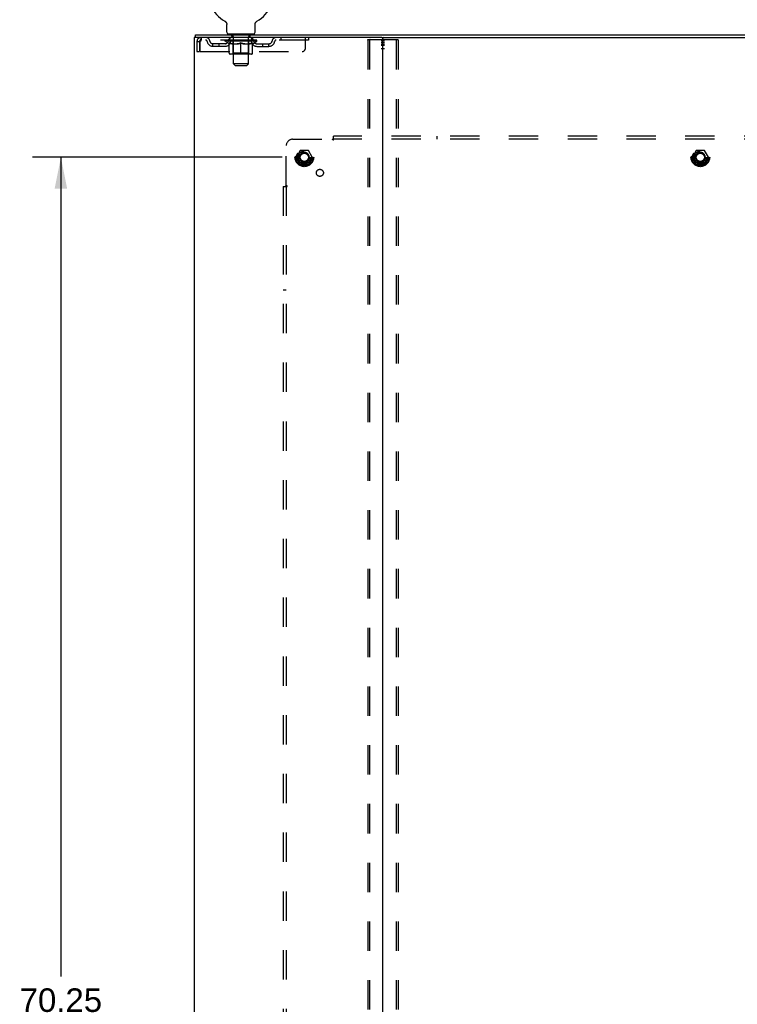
# Model space of a CAD drawing. Header units: inches. Extents: x 0 to 212, y 0 to 138.
# Tile 18 of 20: x 155 to 184, y 52 to 91. Entities that reach past the tile are written whole.
import ezdxf

# ---------------------------------------------------------------- set-up
doc = ezdxf.new("R2010")
doc.units = ezdxf.units.IN
doc.header["$LTSCALE"] = 11.6875
doc.header["$MEASUREMENT"] = 0
doc.linetypes.add('HIDDEN', pattern=[0.2, 0.1, -0.1])
doc.layers.get('0').update_dxf_attribs({"linetype": 'CONTINUOUS'})
for name, color, linetype in [('DEFAULT_2', 8, 'HIDDEN'), ('DIMENSIONS', 7, 'CONTINUOUS'), ('SUBPANEL', 7, 'CONTINUOUS'), ('WITNESSMARKS', 7, 'CONTINUOUS')]:
    doc.layers.add(name, color=color, linetype=linetype)
doc.styles.get("Standard").update_dxf_attribs({"font": 'arial.ttf'})
doc.dimstyles.new('DIMSTYLE_1', dxfattribs={"dimtxt": 0.9375, "dimasz": 1.25, "dimexe": 0.09, "dimexo": 0.07, "dimgap": 0.0375, "dimtad": 0, "dimtih": 1, "dimtoh": 1, "dimzin": 4, "dimdsep": 46, "dimtxsty": 'Standard', "dimblk": '_FILLED', "dimblk1": '_FILLED', "dimblk2": '_FILLED', "dimcen": 0.09, "dimadec": 3, "dimazin": 1, "dimtfac": 1, "dimtdec": 3, "dimtofl": 0, "dimtmove": 0, "dimatfit": 3, "dimldrblk": '_FILLED', "dimfxl": 0, "dimtolj": 1, "dimtzin": 4, "dimarcsym": 0})

# ---------------------------------------------------------------- blocks, each defined once
blk = doc.blocks.new('_FILLED')
at = {"color": 0, "linetype": 'ByBlock'}
blk.add_solid([(0, 0), (-1, 0.2), (-1, -0.2)], dxfattribs=at)
blk = doc.blocks.new('*D4')
at = {"layer": 'DIMENSIONS', "color": 2, "linetype": 'Continuous'}
for p, q in [((165.866, 85.854), (155.935, 85.854)), ((157.06, 85.854), (157.06, 53.257)), ((157.06, 15.604), (157.06, 51.382)), ((165.866, 15.604), (155.935, 15.604))]:
    blk.add_line(p, q, dxfattribs=at)
at = {"layer": 'DIMENSIONS', "color": 2, "linetype": 'Continuous', "xscale": 1.25, "yscale": 1.25, "zscale": 1.25}
for p, rotation in [((157.06, 85.854), 90), ((157.06, 15.604), 270)]:
    blk.add_blockref('_FILLED', p, dxfattribs=dict(at, rotation=rotation))
at = {"layer": 'DIMENSIONS', "color": 2, "linetype": 'Continuous', "insert": (157.06, 52.788), "char_height": 0.9375, "width": 3.27602, "attachment_point": 2, "line_spacing_factor": 0.9}
blk.add_mtext('70.25', dxfattribs=at)

msp = doc.modelspace()

# ---------------------------------------------------------------- linework, layer by layer
at = {"color": 7, "linetype": 'Continuous'}
for p, q in [((163.585, 91.268), (163.585, 91.268)), ((163.585, 91.268), (163.59, 91.265)), ((163.588, 91.266), (163.586, 91.267)), ((163.59, 91.265), (163.594, 91.262)), ((163.594, 91.262), (163.598, 91.259)), ((163.598, 91.259), (163.602, 91.256)), ((163.602, 91.256), (163.606, 91.253)), ((163.606, 91.253), (163.61, 91.25)), ((163.61, 91.25), (163.614, 91.246)), ((163.613, 91.247), (163.617, 91.243)), ((163.617, 91.243), (163.621, 91.239)), ((163.621, 91.239), (163.624, 91.235)), ((163.624, 91.236), (163.627, 91.231)), ((163.627, 91.232), (163.63, 91.227)), ((163.63, 91.228), (163.633, 91.223)), ((163.633, 91.223), (163.636, 91.219)), ((163.636, 91.219), (163.639, 91.215)), ((163.639, 91.215), (163.641, 91.21)), ((163.641, 91.21), (163.643, 91.206)), ((163.643, 91.206), (163.646, 91.201)), ((163.645, 91.201), (163.647, 91.196)), ((163.647, 91.197), (163.649, 91.192)), ((163.649, 91.192), (163.651, 91.187)), ((163.651, 91.187), (163.652, 91.182)), ((163.652, 91.182), (163.654, 91.177)), ((163.654, 91.177), (163.655, 91.172)), ((163.655, 91.172), (163.656, 91.167)), ((163.656, 91.167), (163.657, 91.162)), ((163.657, 91.162), (163.657, 91.157)), ((163.658, 91.147), (163.658, 91.143)), ((163.658, 90.828), (163.658, 91.143)), ((164.783, 91.152), (164.784, 91.157)), ((164.783, 90.828), (164.783, 91.143)), ((164.784, 91.162), (164.785, 91.167)), ((164.784, 91.157), (164.784, 91.162)), ((164.785, 91.167), (164.786, 91.172)), ((164.786, 91.172), (164.787, 91.177)), ((164.787, 91.177), (164.788, 91.182)), ((164.788, 91.182), (164.79, 91.187)), ((164.79, 91.187), (164.792, 91.192)), ((164.792, 91.192), (164.793, 91.197)), ((164.793, 91.196), (164.795, 91.201)), ((164.795, 91.201), (164.798, 91.206)), ((164.798, 91.206), (164.8, 91.21)), ((164.8, 91.21), (164.802, 91.215)), ((164.802, 91.215), (164.805, 91.219)), ((164.805, 91.219), (164.808, 91.223)), ((164.808, 91.223), (164.811, 91.228)), ((164.811, 91.227), (164.814, 91.232)), ((164.814, 91.231), (164.817, 91.236)), ((164.817, 91.235), (164.82, 91.239)), ((164.82, 91.239), (164.824, 91.243)), ((164.824, 91.243), (164.827, 91.247)), ((164.827, 91.246), (164.831, 91.25)), ((164.831, 91.25), (164.835, 91.253)), ((164.835, 91.253), (164.839, 91.256)), ((164.839, 91.256), (164.843, 91.259)), ((164.843, 91.259), (164.847, 91.262)), ((164.847, 91.262), (164.851, 91.265)), ((164.847, 91.262), (164.848, 91.263)), ((164.851, 91.265), (164.856, 91.268)), ((164.855, 91.267), (164.853, 91.266)), ((164.856, 91.268), (164.856, 91.268)), ((162.418, 90.625), (162.418, 90.729)), ((162.456, 90.625), (162.428, 90.625)), ((163.72, 90.759), (163.72, 90.729)), ((164.72, 90.759), (163.72, 90.759)), ((164.72, 90.759), (164.72, 90.729)), ((169.826, 90.625), (195.156, 90.625))]:
    msp.add_line(p, q, dxfattribs=at)
at = {"color": 3, "linetype": 'Continuous'}
for p, q in [((162.366, 90.625), (162.366, 10.833)), ((162.428, 90.625), (162.366, 90.625)), ((162.418, 90.729), (202.564, 90.729)), ((169.826, 90.625), (162.456, 90.625)), ((169.866, 10.873), (169.866, 90.585))]:
    msp.add_line(p, q, dxfattribs=at)
at = {"color": 7, "linetype": 'Continuous'}
for points in [[(163.657, 91.157), (163.658, 91.152), (163.658, 91.147)], [(164.783, 91.143), (164.783, 91.147), (164.783, 91.152)], [(164.783, 91.143), (164.783, 91.147), (164.783, 91.152)]]:
    msp.add_lwpolyline(points, dxfattribs=at)
for centre, radius, start, end in [((164.22, 92.387), 1.288, 299.5053, 240.4947), ((163.727, 90.828), 0.069, 180, 265), ((164.714, 90.828), 0.069, 275, 360), ((169.906, 90.585), 0.04, 90, 180)]:
    msp.add_arc(centre, radius, start, end, dxfattribs=at)
at = {"color": 3, "linetype": 'Continuous'}
msp.add_arc((169.826, 90.585), 0.04, 0, 90, dxfattribs=at)
at = {"layer": 'DEFAULT_2', "color": 8, "linetype": 'HIDDEN'}
for p, q in [((163.585, 91.268), (163.585, 91.268)), ((163.592, 91.263), (163.594, 91.262)), ((162.637, 90.625), (162.637, 90.521)), ((166.908, 90.521), (162.637, 90.521)), ((163.587, 90.475), (163.587, 90.521)), ((163.597, 90.515), (163.597, 90.521)), ((163.605, 90.512), (163.605, 90.515)), ((163.605, 90.512), (164.835, 90.512)), ((163.614, 90.512), (163.614, 90.515)), ((163.615, 90.512), (163.615, 90.515)), ((163.625, 90.515), (163.625, 90.521)), ((163.642, 90.512), (163.642, 90.515)), ((163.643, 90.512), (163.643, 90.515)), ((163.672, 90.515), (163.672, 90.521)), ((163.686, 90.512), (163.686, 90.515)), ((163.689, 90.512), (163.689, 90.515)), ((163.894, 90.515), (163.692, 90.515)), ((163.735, 90.515), (163.735, 90.521)), ((163.737, 90.512), (163.737, 90.515)), ((163.737, 90.512), (163.737, 90.515)), ((163.74, 90.512), (163.74, 90.515)), ((163.748, 90.512), (163.748, 90.515)), ((163.748, 90.512), (163.748, 90.515)), ((163.751, 90.512), (163.751, 90.515)), ((163.754, 90.512), (163.754, 90.516)), ((163.759, 90.512), (163.759, 90.515)), ((163.773, 90.512), (163.773, 90.515)), ((163.783, 90.521), (163.783, 90.625)), ((163.791, 90.512), (163.791, 90.515)), ((163.792, 90.512), (163.792, 90.517)), ((163.812, 90.512), (163.812, 90.515)), ((163.812, 90.512), (163.812, 90.515)), ((163.813, 90.515), (163.813, 90.521)), ((163.817, 90.759), (163.817, 90.729)), ((163.823, 90.512), (163.823, 90.515)), ((163.827, 90.512), (163.827, 90.515)), ((163.836, 90.512), (163.836, 90.515)), ((163.848, 90.512), (163.848, 90.519)), ((163.855, 90.669), (163.855, 90.749)), ((163.863, 90.512), (163.863, 90.515)), ((163.925, 90.659), (163.865, 90.659)), ((163.866, 90.512), (163.866, 90.515)), ((163.894, 90.512), (163.894, 90.515)), ((163.961, 90.515), (163.899, 90.515)), ((163.904, 90.515), (163.904, 90.521)), ((163.911, 90.512), (163.911, 90.515)), ((163.915, 90.512), (163.915, 90.515)), ((163.92, 89.578), (163.92, 90.649)), ((163.921, 90.512), (163.921, 90.52)), ((163.925, 90.512), (163.925, 90.515)), ((163.936, 90.512), (163.936, 90.515)), ((163.961, 90.512), (163.961, 90.515)), ((164.035, 90.515), (163.976, 90.515)), ((163.997, 90.512), (163.997, 90.515)), ((164.004, 90.515), (164.004, 90.521)), ((164.008, 90.512), (164.008, 90.515)), ((164.01, 90.512), (164.01, 90.521)), ((164.013, 90.512), (164.013, 90.515)), ((164.02, 90.512), (164.02, 90.515)), ((164.035, 90.512), (164.035, 90.515)), ((164.116, 90.515), (164.061, 90.515)), ((164.075, 90.512), (164.075, 90.515)), ((164.106, 90.515), (164.184, 90.519)), ((164.11, 90.515), (164.11, 90.521)), ((164.111, 90.521), (164.11, 90.521)), ((164.111, 90.515), (164.111, 90.521)), ((164.111, 90.512), (164.111, 90.515)), ((164.115, 90.512), (164.115, 90.515)), ((164.116, 90.512), (164.116, 90.515)), ((164.116, 90.512), (164.116, 90.515)), ((164.151, 90.515), (164.216, 90.515)), ((164.157, 90.512), (164.157, 90.515)), ((164.162, 90.515), (164.162, 90.518)), ((164.184, 90.515), (164.184, 90.519)), ((164.2, 90.512), (164.2, 90.515)), ((164.218, 90.515), (164.218, 90.515)), ((164.218, 90.512), (164.218, 90.515)), ((164.218, 90.512), (164.218, 90.515)), ((164.22, 90.515), (164.22, 90.521)), ((164.22, 90.521), (164.335, 90.515)), ((164.223, 90.512), (164.223, 90.515)), ((164.223, 90.512), (164.223, 90.515)), ((164.223, 90.515), (164.223, 90.515)), ((164.241, 90.512), (164.241, 90.515)), ((164.241, 90.515), (164.289, 90.515)), ((164.284, 90.512), (164.284, 90.515)), ((164.325, 90.512), (164.325, 90.515)), ((164.325, 90.512), (164.325, 90.515)), ((164.325, 90.515), (164.379, 90.515)), ((164.326, 90.512), (164.326, 90.515)), ((164.33, 90.515), (164.33, 90.521)), ((164.33, 90.515), (164.33, 90.521)), ((164.33, 90.521), (164.33, 90.521)), ((164.33, 90.512), (164.33, 90.515)), ((164.366, 90.512), (164.366, 90.515)), ((164.405, 90.512), (164.405, 90.515)), ((164.405, 90.515), (164.465, 90.515)), ((164.421, 90.512), (164.421, 90.515)), ((164.428, 90.512), (164.428, 90.515)), ((164.431, 90.512), (164.431, 90.521)), ((164.433, 90.512), (164.433, 90.515)), ((164.437, 90.515), (164.437, 90.521)), ((164.444, 90.512), (164.444, 90.515)), ((164.48, 90.512), (164.48, 90.515)), ((164.48, 90.515), (164.542, 90.515)), ((164.504, 90.512), (164.504, 90.515)), ((164.515, 90.512), (164.515, 90.515)), ((164.575, 90.659), (164.516, 90.659)), ((164.52, 89.578), (164.52, 90.649)), ((164.52, 90.512), (164.52, 90.52)), ((164.526, 90.512), (164.526, 90.515)), ((164.53, 90.512), (164.53, 90.515)), ((164.537, 90.515), (164.537, 90.521)), ((164.547, 90.512), (164.547, 90.515)), ((164.547, 90.515), (164.749, 90.515)), ((164.575, 90.512), (164.575, 90.515)), ((164.578, 90.512), (164.578, 90.515)), ((164.585, 90.669), (164.585, 90.749)), ((164.593, 90.512), (164.593, 90.519)), ((164.604, 90.512), (164.604, 90.515)), ((164.614, 90.512), (164.614, 90.515)), ((164.618, 90.512), (164.618, 90.515)), ((164.623, 90.759), (164.623, 90.729)), ((164.627, 90.515), (164.627, 90.521)), ((164.629, 90.512), (164.629, 90.515)), ((164.629, 90.512), (164.629, 90.515)), ((164.649, 90.512), (164.649, 90.517)), ((164.65, 90.512), (164.65, 90.515)), ((164.658, 90.521), (164.658, 90.625)), ((164.668, 90.512), (164.668, 90.515)), ((164.682, 90.512), (164.682, 90.515)), ((164.686, 90.512), (164.686, 90.516)), ((164.69, 90.512), (164.69, 90.515)), ((164.693, 90.512), (164.693, 90.515)), ((164.693, 90.512), (164.693, 90.515)), ((164.7, 90.512), (164.7, 90.515)), ((164.703, 90.512), (164.703, 90.515)), ((164.704, 90.512), (164.704, 90.515)), ((164.706, 90.515), (164.706, 90.521)), ((164.752, 90.512), (164.752, 90.515)), ((164.754, 90.512), (164.754, 90.515)), ((164.769, 90.515), (164.769, 90.521)), ((164.797, 90.512), (164.797, 90.515)), ((164.799, 90.512), (164.799, 90.515)), ((164.816, 90.515), (164.816, 90.521)), ((164.826, 90.512), (164.826, 90.515)), ((164.827, 90.512), (164.827, 90.515)), ((164.835, 90.512), (164.835, 90.515)), ((164.844, 90.515), (164.844, 90.521)), ((164.854, 90.475), (164.854, 90.521)), ((165.808, 90.625), (165.808, 90.521)), ((166.783, 90.188), (166.783, 90.625)), ((166.908, 90.625), (166.908, 90.521)), ((169.263, 90.512), (169.263, 10.947)), ((169.284, 90.542), (170.449, 90.542)), ((169.336, 90.512), (169.336, 10.947)), ((170.397, 90.512), (170.397, 10.947)), ((170.47, 90.512), (170.47, 10.947)), ((162.47, 90.458), (162.47, 90.063)), ((162.47, 90.458), (162.574, 90.458)), ((162.574, 90.458), (162.574, 90.063)), ((162.604, 90.063), (162.604, 90.458)), ((163.106, 90.27), (163.106, 90.374)), ((163.589, 90.374), (163.106, 90.374)), ((163.589, 90.27), (163.106, 90.27)), ((163.356, 90.27), (163.356, 90.374)), ((163.746, 90.363), (163.587, 90.475)), ((164.854, 90.475), (163.587, 90.475)), ((163.746, 90.363), (163.757, 90.363)), ((163.757, 90), (163.757, 90.407)), ((163.899, 90.363), (164.079, 90.363)), ((163.908, 90.003), (163.908, 90.472)), ((164.22, 89.963), (164.22, 90.407)), ((164.362, 90.363), (164.542, 90.363)), ((164.533, 90.003), (164.533, 90.472)), ((164.684, 90), (164.684, 90.407)), ((164.684, 90.363), (164.694, 90.363)), ((164.694, 90.363), (164.854, 90.475)), ((164.852, 90.374), (165.335, 90.374)), ((164.852, 90.27), (165.335, 90.27)), ((165.085, 90.27), (165.085, 90.374)), ((165.335, 90.27), (165.335, 90.374)), ((162.47, 90.063), (162.574, 90.063)), ((162.604, 90.063), (166.658, 90.063)), ((164.647, 89.963), (163.794, 89.963)), ((163.908, 90.003), (163.868, 89.963)), ((164.533, 90.003), (163.908, 90.003)), ((164.533, 90.003), (164.573, 89.963)), ((163.989, 89.509), (163.92, 89.578)), ((164.52, 89.578), (163.92, 89.578)), ((163.989, 89.509), (164.451, 89.509)), ((164.451, 89.509), (164.52, 89.578)), ((166.578, 86.127), (166.424, 85.859)), ((166.424, 85.849), (166.578, 85.582)), ((166.896, 86.132), (166.587, 86.132)), ((167.059, 85.859), (166.905, 86.127)), ((166.905, 85.582), (167.059, 85.849)), ((182.328, 86.127), (182.174, 85.859)), ((182.174, 85.849), (182.328, 85.582)), ((182.646, 86.132), (182.337, 86.132)), ((182.809, 85.859), (182.655, 86.127)), ((182.655, 85.582), (182.809, 85.849)), ((166.896, 85.577), (166.587, 85.577)), ((182.646, 85.577), (182.337, 85.577))]:
    msp.add_line(p, q, dxfattribs=at)
for points in [[(162.637, 90.625), (162.635, 90.624), (162.633, 90.621), (162.63, 90.616), (162.628, 90.609), (162.626, 90.6), (162.623, 90.589), (162.621, 90.577), (162.619, 90.563), (162.616, 90.547), (162.614, 90.531), (162.612, 90.514), (162.609, 90.496), (162.607, 90.477), (162.604, 90.458)], [(162.637, 90.521), (162.635, 90.521), (162.633, 90.52), (162.63, 90.518), (162.628, 90.515), (162.626, 90.512), (162.623, 90.508), (162.621, 90.503), (162.619, 90.498), (162.616, 90.492), (162.614, 90.486), (162.612, 90.479), (162.609, 90.473), (162.607, 90.466), (162.604, 90.458)], [(169.263, 90.512), (169.263, 90.52), (169.265, 90.527), (169.269, 90.533), (169.273, 90.538), (169.278, 90.541), (169.284, 90.542)], [(169.357, 90.542), (169.352, 90.541), (169.347, 90.538), (169.342, 90.533), (169.339, 90.527), (169.337, 90.52), (169.336, 90.512)], [(170.397, 90.512), (170.396, 90.52), (170.394, 90.527), (170.391, 90.533), (170.386, 90.538), (170.381, 90.541), (170.376, 90.542)], [(170.449, 90.542), (170.455, 90.541), (170.46, 90.538), (170.464, 90.533), (170.467, 90.527), (170.469, 90.52), (170.47, 90.512)], [(163.907, 90.363), (163.882, 90.368), (163.857, 90.373), (163.833, 90.38), (163.808, 90.388), (163.782, 90.397), (163.757, 90.407)], [(163.757, 90.406), (163.781, 90.396), (163.806, 90.388), (163.829, 90.38), (163.853, 90.373), (163.876, 90.368), (163.899, 90.363)], [(164.22, 90.407), (164.194, 90.397), (164.169, 90.388), (164.144, 90.38), (164.119, 90.373), (164.094, 90.368), (164.069, 90.363)], [(164.079, 90.363), (164.102, 90.368), (164.126, 90.373), (164.149, 90.38), (164.173, 90.387), (164.196, 90.396), (164.22, 90.405)], [(164.371, 90.363), (164.347, 90.368), (164.322, 90.373), (164.297, 90.38), (164.272, 90.388), (164.246, 90.397), (164.22, 90.407)], [(164.22, 90.405), (164.245, 90.396), (164.269, 90.387), (164.292, 90.38), (164.315, 90.373), (164.339, 90.368), (164.362, 90.363)], [(164.684, 90.407), (164.658, 90.397), (164.633, 90.388), (164.608, 90.38), (164.583, 90.373), (164.558, 90.368), (164.534, 90.363)], [(164.542, 90.363), (164.565, 90.368), (164.588, 90.374), (164.612, 90.38), (164.636, 90.388), (164.66, 90.396), (164.684, 90.406)]]:
    msp.add_lwpolyline(points, dxfattribs=at)
for centre, radius in [((166.741, 85.854), 0.372), ((166.741, 85.854), 0.356), ((182.491, 85.854), 0.372), ((182.491, 85.854), 0.356), ((166.741, 85.854), 0.312), ((166.741, 85.854), 0.204), ((166.741, 85.854), 0.188), ((166.741, 85.854), 0.183), ((166.741, 85.854), 0.165), ((182.491, 85.854), 0.312), ((182.491, 85.854), 0.204), ((182.491, 85.854), 0.188), ((182.491, 85.854), 0.183), ((182.491, 85.854), 0.165)]:
    msp.add_circle(centre, radius, dxfattribs=at)
for centre, radius, start, end in [((162.637, 90.458), 0.167, 90, 180), ((162.637, 90.458), 0.063, 90, 180), ((162.817, 90.458), 0.167, 8.0716, 90), ((162.817, 90.459), 0.0625, 7.9863, 90), ((163.878, 90.458), 0.167, 90, 171.9284), ((163.727, 90.828), 0.069, 265, 270), ((163.878, 90.459), 0.0625, 90, 172.0137), ((163.845, 90.749), 0.01, 0, 90), ((163.865, 90.669), 0.01, 180, 270), ((163.868, 90.472), 0.0398, 0, 90), ((163.91, 90.649), 0.01, 0, 90), ((164.53, 90.649), 0.01, 90, 180), ((164.573, 90.472), 0.0398, 90, 180), ((164.563, 90.458), 0.167, 8.0716, 90), ((164.563, 90.459), 0.0625, 7.9863, 90), ((164.575, 90.669), 0.01, 270, 360), ((164.595, 90.749), 0.01, 90, 180), ((164.714, 90.828), 0.069, 270, 275), ((165.624, 90.458), 0.167, 90, 171.9284), ((165.624, 90.459), 0.0625, 90, 172.0137), ((163.106, 90.499), 0.229, 187.9863, 270), ((163.106, 90.499), 0.125, 188.0716, 270), ((163.589, 90.499), 0.125, 270, 351.9284), ((163.589, 90.499), 0.229, 270, 352.0137), ((164.852, 90.499), 0.229, 187.9863, 270), ((164.852, 90.499), 0.125, 188.0716, 270), ((165.335, 90.499), 0.125, 270, 351.9284), ((165.335, 90.499), 0.229, 270, 352.0137), ((166.658, 90.188), 0.125, 270, 360), ((163.794, 90), 0.0371, 180, 270), ((164.647, 90), 0.0371, 270, 360), ((166.433, 85.854), 0.01, 150.0127, 209.9883), ((166.587, 86.122), 0.01, 90.0124, 149.9892), ((166.896, 86.122), 0.01, 30.012, 89.9887), ((167.05, 85.854), 0.01, 330.0127, 29.9883), ((182.183, 85.854), 0.01, 150.0127, 209.9883), ((182.337, 86.122), 0.01, 90.0124, 149.9892), ((182.646, 86.122), 0.01, 30.012, 89.9887), ((182.8, 85.854), 0.01, 330.0127, 29.9883), ((166.587, 85.587), 0.01, 210.012, 269.9887), ((166.896, 85.587), 0.01, 270.0124, 329.9892), ((182.337, 85.587), 0.01, 210.012, 269.9887), ((182.646, 85.587), 0.01, 270.0124, 329.9892)]:
    msp.add_arc(centre, radius, start, end, dxfattribs=at)
for centre, major_axis, ratio, start_param, end_param in [((164.22, 90.521), (0.633, 0.007), 0.05963, 2.96643, 3.140963), ((163.567, 90.51), (0.198, 0), 0.060556, 0.430652, 1.470503), ((164.22, 90.521), (0.633, 0), 0.060556, 3.141593, 3.316126), ((163.567, 90.503), (0.198, 0.002), 0.05963, 1.376596, 1.469874), ((164.22, 90.521), (0.633, 0.013), 0.05688, 2.791345, 2.965878), ((163.543, 90.51), (0.198, 0.002), 0.05963, 0.25549, 1.295341), ((163.611, 90.51), (0.198, -0.002), 0.05963, 0.605815, 1.645666), ((164.22, 90.521), (0.633, -0.007), 0.05963, -2.96643, -2.791898), ((163.611, 90.503), (0.198, 0), 0.060556, 1.551758, 1.645036), ((163.543, 90.503), (0.198, 0.004), 0.05688, 1.20151, 1.294789), ((163.613, 90.505), (0.164, 0.002), 0.05963, 1.065228, 1.614276), ((163.593, 90.505), (0.164, 0.003), 0.05688, 0.890143, 1.43919), ((163.651, 90.505), (0.164, 0), 0.060556, 1.240391, 1.789438), ((164.22, 90.521), (0.633, 0.019), 0.052395, 2.616403, 2.790936), ((163.539, 90.51), (0.198, 0.004), 0.05688, 0.080405, 1.120256), ((163.674, 90.51), (0.198, -0.004), 0.05688, 0.7809, 1.820751), ((164.22, 90.521), (0.633, -0.013), 0.05688, -2.791345, -2.616812), ((163.674, 90.503), (0.198, -0.002), 0.05963, 1.72692, 1.820198), ((163.539, 90.503), (0.198, 0.006), 0.052395, 1.026568, 1.119847), ((163.592, 90.505), (0.164, 0.005), 0.052395, 0.715201, 1.264248), ((163.706, 90.505), (0.164, -0.002), 0.05963, 1.415553, 1.9646), ((164.22, 90.521), (0.633, 0.025), 0.046319, 2.441654, 2.616187), ((163.753, 90.51), (0.198, -0.006), 0.052395, 0.955842, 1.995693), ((164.22, 90.521), (0.633, -0.019), 0.052395, -2.616403, -2.44187), ((163.556, 90.51), (0.198, 0.006), 0.052395, -0.094537, 0.945314), ((163.753, 90.503), (0.198, -0.004), 0.05688, 1.902006, 1.995284), ((163.556, 90.503), (0.198, 0.008), 0.046319, 0.851819, 0.945098), ((163.611, 90.505), (0.164, 0.006), 0.046319, 0.540452, 1.089499), ((163.778, 90.505), (0.164, -0.003), 0.05688, 1.590638, 2.139686), ((164.22, 90.521), (0.633, 0.029), 0.038841, 2.267123, 2.441656), ((163.847, 90.51), (0.198, -0.008), 0.046319, 1.130591, 2.170442), ((163.593, 90.51), (0.198, 0.008), 0.046319, -0.269286, 0.770565), ((164.22, 90.521), (0.633, -0.025), 0.046319, -2.441654, -2.267121), ((163.847, 90.503), (0.198, -0.006), 0.052395, 2.076947, 2.170226), ((163.593, 90.503), (0.198, 0.009), 0.038841, 0.677289, 0.770567), ((163.648, 90.505), (0.164, 0.008), 0.038841, 0.365921, 0.914969), ((163.862, 90.505), (0.164, -0.005), 0.052395, 1.76558, 2.314627), ((164.22, 90.521), (0.633, 0.033), 0.030195, 2.09281, 2.267343), ((163.952, 90.51), (0.198, -0.009), 0.038841, 1.305122, 2.344973), ((163.65, 90.51), (0.198, 0.009), 0.038841, -0.443817, 0.596034), ((164.22, 90.521), (0.633, -0.029), 0.038841, -2.267123, -2.092591), ((163.952, 90.503), (0.198, -0.008), 0.046319, 2.251696, 2.344975), ((163.65, 90.503), (0.198, 0.01), 0.030195, 0.502975, 0.596254), ((163.702, 90.505), (0.164, 0.009), 0.030195, 0.191608, 0.740655), ((163.958, 90.505), (0.164, -0.006), 0.046319, 1.940329, 2.489376), ((163.723, 90.51), (0.198, 0.01), 0.030195, -0.61813, 0.421721), ((164.22, 90.521), (0.633, 0.036), 0.020645, 1.918687, 2.09322), ((164.065, 90.51), (0.198, -0.01), 0.030195, 1.479435, 2.519286), ((164.22, 90.521), (0.633, -0.033), 0.030195, -2.09281, -1.918277), ((164.065, 90.503), (0.198, -0.009), 0.038841, 2.426227, 2.519505), ((163.723, 90.503), (0.198, 0.011), 0.020645, 0.328852, 0.422131), ((163.772, 90.505), (0.164, 0.009), 0.020645, 0.017485, 0.566532), ((164.061, 90.505), (0.164, -0.008), 0.038841, 2.11486, 2.663907), ((163.812, 90.51), (0.198, 0.011), 0.020645, -0.792253, 0.247598), ((164.22, 90.521), (0.633, 0.038), 0.010478, 1.744704, 1.919237), ((164.182, 90.51), (0.198, -0.011), 0.020645, 1.653558, 2.693409), ((164.22, 90.521), (0.633, -0.036), 0.020645, -1.918687, -1.744154), ((164.182, 90.503), (0.198, -0.01), 0.030195, 2.60054, 2.693819), ((163.812, 90.503), (0.198, 0.012), 0.010478, 0.154869, 0.248148), ((163.856, 90.505), (0.164, 0.01), 0.010478, 6.126688, 6.675735), ((164.169, 90.505), (0.164, -0.009), 0.030195, 2.289173, 2.83822), ((163.913, 90.51), (0.198, 0.012), 0.010478, -0.966236, -0.000846), ((164.301, 90.51), (0.198, -0.012), 0.010478, 1.827541, 2.867392), ((164.22, 90.521), (0.633, -0.038), 0.010478, -1.744704, -1.570171), ((164.301, 90.503), (0.198, -0.011), 0.020645, 2.774664, 2.867942), ((164.279, 90.505), (0.164, -0.009), 0.020645, 2.463296, 3.012344), ((164.14, 90.51), (0.198, 0.012), 0.010478, 0.274201, 1.314052), ((164.054, 90.505), (0.164, 0.01), 0.010478, -0.000298, 0.504314), ((164.023, 90.503), (0.198, 0.012), 0.010478, 0.192946, 0.399283), ((164.22, 90.521), (0.633, 0.038), 0.010478, -1.578586, -1.396888), ((164.418, 90.503), (0.198, -0.012), 0.010478, 2.948646, 3.041925), ((164.387, 90.505), (0.164, -0.01), 0.010478, 2.637279, 3.142076), ((164.259, 90.51), (0.198, 0.011), 0.020645, 0.448184, 1.488034), ((164.162, 90.505), (0.164, 0.009), 0.020645, 0.129249, 0.678296), ((164.14, 90.503), (0.198, 0.011), 0.020645, 0.273651, 0.366929), ((164.22, 90.521), (0.633, 0.036), 0.020645, -1.397439, -1.222906), ((164.528, 90.51), (0.198, -0.012), 0.010478, -3.140747, -2.175357), ((164.22, 90.521), (0.633, -0.038), 0.010478, 1.222355, 1.396888), ((164.376, 90.51), (0.198, 0.01), 0.030195, 0.622307, 1.662158), ((164.272, 90.505), (0.164, 0.009), 0.030195, 0.303372, 0.852419), ((164.585, 90.505), (0.164, -0.01), 0.010478, 2.749043, 3.29809), ((164.629, 90.51), (0.198, -0.011), 0.020645, 2.893995, 3.933846), ((164.259, 90.503), (0.198, 0.01), 0.030195, 0.447774, 0.541052), ((164.629, 90.503), (0.198, -0.012), 0.010478, 2.893445, 2.986723), ((164.22, 90.521), (0.633, 0.033), 0.030195, -1.223315, -1.048783), ((164.22, 90.521), (0.633, -0.036), 0.020645, 1.048373, 1.222906), ((164.489, 90.51), (0.198, 0.009), 0.038841, 0.79662, 1.836471), ((164.38, 90.505), (0.164, 0.008), 0.038841, 0.477686, 1.026733), ((164.669, 90.505), (0.164, -0.009), 0.020645, 2.57506, 3.124108), ((164.718, 90.51), (0.198, -0.01), 0.030195, 2.719872, 3.759723), ((164.594, 90.51), (0.198, 0.008), 0.046319, 0.971151, 2.011002), ((164.376, 90.503), (0.198, 0.009), 0.038841, 0.622087, 0.715366), ((164.718, 90.503), (0.198, -0.011), 0.020645, 2.719462, 2.812741), ((164.22, 90.521), (0.633, 0.029), 0.038841, -1.049002, -0.874469), ((164.22, 90.521), (0.633, -0.033), 0.030195, 0.87425, 1.048783), ((164.483, 90.505), (0.164, 0.006), 0.046319, 0.652216, 1.201263), ((164.687, 90.51), (0.198, 0.006), 0.052395, 1.1459, 2.185751), ((164.739, 90.505), (0.164, -0.009), 0.030195, 2.400937, 2.949985), ((164.791, 90.51), (0.198, -0.009), 0.038841, 2.545558, 3.585409), ((164.579, 90.505), (0.164, 0.005), 0.052395, 0.826965, 1.376012), ((164.489, 90.503), (0.198, 0.008), 0.046319, 0.796618, 0.889896), ((164.791, 90.503), (0.198, -0.01), 0.030195, 2.545339, 2.638617), ((164.767, 90.51), (0.198, 0.004), 0.05688, 1.320842, 2.360692), ((164.22, 90.521), (0.633, 0.025), 0.046319, -0.874471, -0.699939), ((164.22, 90.521), (0.633, -0.029), 0.038841, 0.699936, 0.874469), ((164.847, 90.51), (0.198, -0.008), 0.046319, 2.371028, 3.410879), ((164.793, 90.505), (0.164, -0.008), 0.038841, 2.226624, 2.775671), ((164.829, 90.51), (0.198, 0.002), 0.05963, 1.495927, 2.535778), ((164.663, 90.505), (0.164, 0.003), 0.05688, 1.001907, 1.550954), ((164.885, 90.51), (0.198, -0.006), 0.052395, 2.196279, 3.23613), ((164.83, 90.505), (0.164, -0.006), 0.046319, 2.052093, 2.601141), ((164.594, 90.503), (0.198, 0.006), 0.052395, 0.971367, 1.064645), ((164.874, 90.51), (0.198, 0), 0.060556, 1.671089, 2.71094), ((164.847, 90.503), (0.198, -0.009), 0.038841, 2.371026, 2.464304), ((164.902, 90.51), (0.198, -0.004), 0.05688, 2.021337, 3.061188), ((164.22, 90.521), (0.633, 0.019), 0.052395, -0.699723, -0.52519), ((164.22, 90.521), (0.633, -0.025), 0.046319, 0.525406, 0.699939), ((164.898, 90.51), (0.198, -0.002), 0.05963, 1.846251, 2.886102), ((164.734, 90.505), (0.164, 0.002), 0.05963, 1.176993, 1.72604), ((164.849, 90.505), (0.164, -0.005), 0.052395, 1.877344, 2.426392), ((164.79, 90.505), (0.164, 0), 0.060556, 1.352155, 1.901202), ((164.848, 90.505), (0.164, -0.003), 0.05688, 1.702402, 2.25145), ((164.828, 90.505), (0.164, -0.002), 0.05963, 1.527317, 2.076364), ((164.687, 90.503), (0.198, 0.004), 0.05688, 1.146309, 1.239587), ((164.885, 90.503), (0.198, -0.008), 0.046319, 2.196495, 2.289773), ((164.22, 90.521), (0.633, 0.013), 0.05688, -0.524781, -0.350248), ((164.22, 90.521), (0.633, -0.019), 0.052395, 0.350657, 0.52519), ((164.767, 90.503), (0.198, 0.002), 0.05963, 1.321394, 1.414673), ((164.902, 90.503), (0.198, -0.006), 0.052395, 2.021746, 2.115024), ((164.22, 90.521), (0.633, 0.007), 0.05963, -0.349695, -0.175162), ((164.22, 90.521), (0.633, -0.013), 0.05688, 0.175715, 0.350248), ((164.829, 90.503), (0.198, 0), 0.060556, 1.496556, 1.589835), ((164.898, 90.503), (0.198, -0.004), 0.05688, 1.846804, 1.940083), ((164.874, 90.503), (0.198, -0.002), 0.05963, 1.671719, 1.764997), ((164.22, 90.521), (0.633, 0), 0.060556, -0.174533, 0), ((164.22, 90.521), (0.633, -0.007), 0.05963, 0.000629, 0.175162)]:
    msp.add_ellipse(centre, major_axis=major_axis, ratio=ratio, start_param=start_param, end_param=end_param, dxfattribs=at)
at = {"layer": 'SUBPANEL', "color": 8, "linetype": 'HIDDEN'}
for p, q in [((167.881, 86.592), (167.874, 86.586)), ((167.898, 86.532), (167.898, 86.698)), ((197.085, 86.698), (167.898, 86.698)), ((172.023, 86.573), (172.023, 86.698)), ((166.023, 84.734), (166.023, 86.323)), ((166.273, 86.573), (167.862, 86.573)), ((197.085, 86.573), (167.898, 86.573)), ((165.898, 84.698), (165.898, 16.761)), ((165.898, 84.698), (166.064, 84.698)), ((166.023, 84.698), (166.023, 16.761)), ((166.023, 80.573), (165.898, 80.573))]:
    msp.add_line(p, q, dxfattribs=at)
for points in [[(167.874, 86.586), (167.872, 86.584), (167.87, 86.582), (167.869, 86.58), (167.867, 86.578), (167.865, 86.576), (167.864, 86.575), (167.862, 86.573)], [(167.898, 86.612), (167.896, 86.61), (167.895, 86.607), (167.893, 86.605), (167.891, 86.603), (167.89, 86.602), (167.888, 86.6), (167.887, 86.598), (167.885, 86.597), (167.884, 86.595), (167.882, 86.593), (167.881, 86.592)], [(167.875, 86.554), (167.873, 86.559), (167.871, 86.561), (167.87, 86.563), (167.868, 86.566), (167.867, 86.568), (167.865, 86.57), (167.864, 86.572), (167.862, 86.573)], [(167.898, 86.532), (167.896, 86.533), (167.894, 86.534), (167.893, 86.535), (167.891, 86.536), (167.889, 86.537), (167.888, 86.538), (167.886, 86.539), (167.885, 86.541), (167.883, 86.542), (167.882, 86.544), (167.881, 86.546), (167.879, 86.548), (167.878, 86.55), (167.877, 86.552), (167.875, 86.554)], [(165.984, 84.698), (165.986, 84.7), (165.988, 84.701), (165.99, 84.703), (165.992, 84.705), (165.994, 84.706), (165.996, 84.708), (165.998, 84.709), (165.999, 84.711), (166.001, 84.712), (166.002, 84.714), (166.004, 84.715)], [(166.004, 84.715), (166.01, 84.722), (166.012, 84.724), (166.014, 84.725), (166.016, 84.727), (166.018, 84.729), (166.02, 84.731), (166.021, 84.732), (166.023, 84.734)], [(166.037, 84.723), (166.035, 84.725), (166.033, 84.726), (166.03, 84.728), (166.028, 84.729), (166.026, 84.731), (166.024, 84.732), (166.023, 84.734)], [(166.064, 84.698), (166.063, 84.7), (166.062, 84.702), (166.061, 84.703), (166.06, 84.705), (166.059, 84.707), (166.058, 84.708), (166.057, 84.71), (166.055, 84.711), (166.054, 84.713), (166.052, 84.714), (166.05, 84.715), (166.048, 84.717), (166.046, 84.718), (166.044, 84.719), (166.042, 84.721), (166.037, 84.723)]]:
    msp.add_lwpolyline(points, dxfattribs=at)
for centre, radius in [((166.741, 85.854), 0.25), ((182.491, 85.854), 0.25), ((167.36, 85.236), 0.141)]:
    msp.add_circle(centre, radius, dxfattribs=at)
msp.add_arc((166.273, 86.323), 0.25, 90, 180, dxfattribs=at)
at = {"layer": 'WITNESSMARKS', "color": 40, "linetype": 'Continuous'}
for p, q in [((169.804, 90.5), (169.929, 90.5)), ((169.804, 90.438), (169.929, 90.438)), ((169.804, 90.375), (169.929, 90.375)), ((169.804, 90.313), (169.929, 90.313)), ((169.804, 90.188), (169.929, 90.188))]:
    msp.add_line(p, q, dxfattribs=at)

# ---------------------------------------------------------------- dimensions: what is measured, and where the dimension line sits
at = {"layer": 'DIMENSIONS', "color": 2, "linetype": 'Continuous'}
dim = msp.add_linear_dim(base=(157.06, 85.854), p1=(165.936, 15.604), p2=(165.936, 85.854), angle=90, dimstyle='DIMSTYLE_1', dxfattribs=at)
dim.commit()
dim.dimension.update_dxf_attribs({"geometry": '*D4', "text_midpoint": (157.063, 52.314), "dimtype": 160})

doc.saveas('drawing.dxf')
